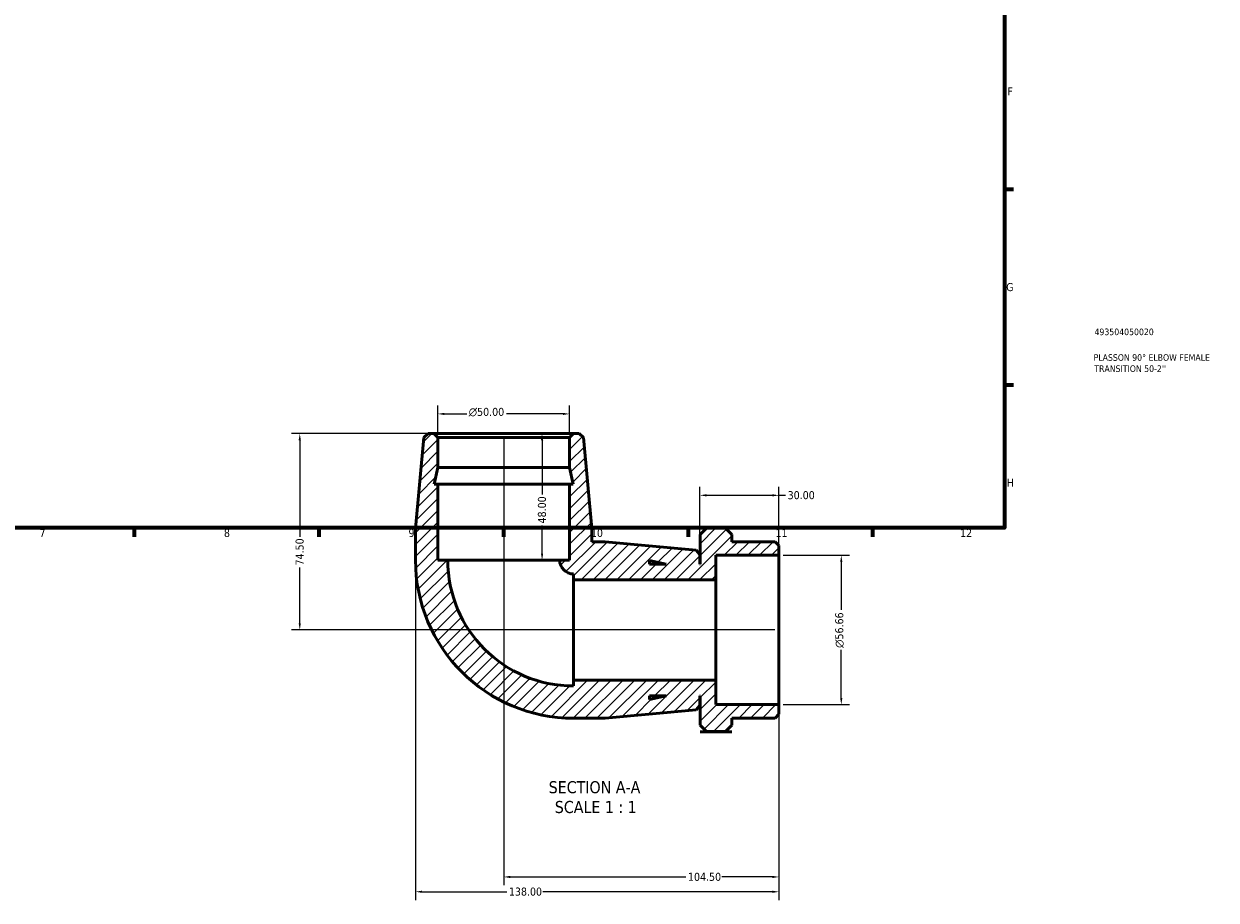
# Model space of a CAD drawing. Header units: millimetres. Extents: x -4 to 901, y -121 to 616.
# Tile 3 of 4: x 449 to 901, y -121 to 211. Entities that reach past the tile are written whole.
import ezdxf

# ---------------------------------------------------------------- set-up
doc = ezdxf.new("R2010")
doc.units = ezdxf.units.MM
for name, color, linetype, lineweight in [('Border (ANSI)', 7, 'Continuous', 70), ('Dimension (ANSI)', 7, 'Continuous', 25), ('Hatch (ANSI)', 7, 'Continuous', 18), ('Symbol (ANSI)', 7, 'Continuous', 25), ('Title (ISO)', 7, 'Continuous', 50), ('Visible (ANSI)', 7, 'Continuous', 50)]:
    doc.layers.add(name, color=color, linetype=linetype, lineweight=lineweight)
doc.styles.add('Label Text (ANSI)', font='tahoma.ttf')
doc.styles.add('Note Text (ANSI)', font='tahoma.ttf')
doc.styles.add('Note Text (ISO)', font='tahoma.ttf')
doc.dimstyles.new('Default - mm (ANSI)', dxfattribs={"dimtxt": 3.048, "dimasz": 2.5, "dimexe": 3.175, "dimexo": 1.6002, "dimgap": 0.8, "dimtad": 0, "dimtoh": 1, "dimrnd": 1e-08, "dimzin": 4, "dimdsep": 46, "dimtxsty": 'Note Text (ANSI)', "dimcen": 0.09, "dimdle": 10, "dimclrd": 256, "dimclre": 256, "dimclrt": 230, "dimadec": 1, "dimazin": 1, "dimtfac": 1, "dimtofl": 0, "dimtmove": 0, "dimatfit": 3, "dimfxl": 1, "dimtolj": 1, "dimtzin": 4, "dimlwd": -1, "dimlwe": -1, "dimarcsym": 0})

# ---------------------------------------------------------------- blocks, each defined once
blk = doc.blocks.new('Borders Default Border')
at = {"layer": 'Border (ANSI)'}
for p, q in [((821, 148.5), (824.45, 148.5)), ((821, 74.25), (824.45, 74.25)), ((490.58, 20), (490.58, 16.55)), ((560.67, 20), (560.67, 16.55)), ((630.75, 20), (630.75, 16.55)), ((700.83, 20), (700.83, 16.55)), ((770.92, 20), (770.92, 16.55))]:
    blk.add_line(p, q, dxfattribs=at)
at = {"layer": 'Border (ANSI)', "flags": 128}
blk.add_lwpolyline([(20, 20), (20, 574), (821, 574), (821, 20), (20, 20)], dxfattribs=at)
at = {"layer": 'Border (ANSI)', "color": 230, "true_color": 0xff0080, "attachment_point": 7, "style": 'Note Text (ANSI)'}
for s, insert, char_height in [('F', (822.14, 184.1), 3.05), ('G', (821.66, 109.79), 3.05), ('H', (821.81, 35.6), 3.05), ('7', (454.6, 16.55), 3.05), ('8', (524.63, 16.48), 3.05), ('9', (594.7, 16.49), 3.05), ('10', (663.96, 16.49), 3.048), ('11', (734.04, 16.55), 3.048), ('12', (804.13, 16.55), 3.048)]:
    blk.add_mtext(s, dxfattribs=dict(at, insert=insert, char_height=char_height))
blk = doc.blocks.new('Title Blocks ISO')
at = {"layer": 'Title (ISO)', "color": 232, "true_color": 0xca0064, "style": 'Note Text (ISO)'}
for tag, p in [('PART_NUMBER_001', (34.16, 73.13)), ('DESCRIPTION_001', (33.84, 63.4)), ('DESCRIPTION_002', (34.09, 59.18))]:
    blk.add_attdef(tag, p, '', height=2.5, dxfattribs=at)
blk = doc.blocks.new('*D7')
at = {"layer": 'Defpoints', "color": 0, "transparency": 16777216}
for p in [(604.36, 55.77), (553.42, -18.73), (735.36, -18.73)]:
    blk.add_point(p, dxfattribs=at)
at = {"layer": 'Dimension (ANSI)', "transparency": 16777216}
for p, q in [((602.76, 55.77), (550.24, 55.77)), ((553.42, 53.27), (553.42, 16.6)), ((553.42, -16.23), (553.42, 4.94)), ((733.76, -18.73), (550.24, -18.73))]:
    blk.add_line(p, q, dxfattribs=at)
for points in [[(553, 53.27), (553.83, 53.27), (553.42, 55.77)], [(553, -16.23), (553.83, -16.23), (553.42, -18.73)]]:
    blk.add_solid(points, dxfattribs=at)
at = {"layer": 'Dimension (ANSI)', "color": 230, "true_color": 0xff0080, "transparency": 16777216, "insert": (551.83, 5.74), "char_height": 3.048, "attachment_point": 1, "rotation": 90, "style": 'Note Text (ANSI)'}
blk.add_mtext('\\A1;74.50', dxfattribs=at)
blk = doc.blocks.new('*D8')
at = {"layer": 'Defpoints', "color": 0, "transparency": 16777216}
for p in [(630.86, 55.77), (735.36, -47.06), (735.36, -112.44)]:
    blk.add_point(p, dxfattribs=at)
at = {"layer": 'Dimension (ANSI)', "transparency": 16777216}
for p, q in [((630.86, 54.17), (630.86, -115.62)), ((735.36, -48.66), (735.36, -115.62)), ((633.36, -112.44), (700.02, -112.44)), ((732.86, -112.44), (713.7, -112.44))]:
    blk.add_line(p, q, dxfattribs=at)
for points in [[(633.36, -112.02), (633.36, -112.86), (630.86, -112.44)], [(732.86, -112.02), (732.86, -112.86), (735.36, -112.44)]]:
    blk.add_solid(points, dxfattribs=at)
at = {"layer": 'Dimension (ANSI)', "color": 230, "true_color": 0xff0080, "transparency": 16777216, "insert": (700.82, -110.86), "char_height": 3.048, "attachment_point": 1, "style": 'Note Text (ANSI)'}
blk.add_mtext('\\A1;104.50', dxfattribs=at)
blk = doc.blocks.new('*D9')
at = {"layer": 'Defpoints', "color": 0, "transparency": 16777216}
for p in [(735.36, 9.6), (759.02, 9.6), (735.36, -47.06)]:
    blk.add_point(p, dxfattribs=at)
at = {"layer": 'Dimension (ANSI)', "transparency": 16777216}
for p, q in [((736.96, 9.6), (762.2, 9.6)), ((759.02, 7.1), (759.02, -11.14)), ((759.02, -44.56), (759.02, -26.32)), ((736.96, -47.06), (762.2, -47.06))]:
    blk.add_line(p, q, dxfattribs=at)
for points in [[(758.61, 7.1), (759.44, 7.1), (759.02, 9.6)], [(758.61, -44.56), (759.44, -44.56), (759.02, -47.06)]]:
    blk.add_solid(points, dxfattribs=at)
at = {"layer": 'Dimension (ANSI)', "color": 230, "true_color": 0xff0080, "transparency": 16777216, "insert": (756.73, -25.52), "char_height": 3.048, "attachment_point": 1, "rotation": 90, "style": 'Note Text (ANSI)'}
blk.add_mtext('\\A1;\\fAIGDT|b0|i0;\\H3.0480;\\ln\\fTahoma|b0|i0;\\H3.0480;56.66', dxfattribs=at)
blk = doc.blocks.new('*D10')
at = {"layer": 'Defpoints', "color": 0, "transparency": 16777216}
for p in [(605.86, 63.24), (605.86, 54.27), (655.86, 54.27)]:
    blk.add_point(p, dxfattribs=at)
at = {"layer": 'Dimension (ANSI)', "transparency": 16777216}
for p, q in [((605.86, 55.87), (605.86, 66.42)), ((655.86, 55.87), (655.86, 66.42)), ((608.36, 63.24), (616.79, 63.24)), ((653.36, 63.24), (631.94, 63.24))]:
    blk.add_line(p, q, dxfattribs=at)
for points in [[(608.36, 63.66), (608.36, 62.83), (605.86, 63.24)], [(653.36, 63.66), (653.36, 62.83), (655.86, 63.24)]]:
    blk.add_solid(points, dxfattribs=at)
at = {"layer": 'Dimension (ANSI)', "color": 230, "true_color": 0xff0080, "transparency": 16777216, "insert": (617.59, 65.54), "char_height": 3.048, "attachment_point": 1, "style": 'Note Text (ANSI)'}
blk.add_mtext('\\A1;\\fAIGDT|b0|i0;\\H3.0480;\\ln\\fTahoma|b0|i0;\\H3.0480;50.00', dxfattribs=at)
blk = doc.blocks.new('*D11')
at = {"layer": 'Defpoints', "color": 0, "transparency": 16777216}
for p in [(630.86, 55.77), (630.86, 7.77), (645.42, 7.77)]:
    blk.add_point(p, dxfattribs=at)
at = {"layer": 'Dimension (ANSI)', "transparency": 16777216}
for p, q in [((645.42, 53.27), (645.42, 32.66)), ((645.42, 10.27), (645.42, 20.88))]:
    blk.add_line(p, q, dxfattribs=at)
for points in [[(645.01, 53.27), (645.84, 53.27), (645.42, 55.77)], [(645.01, 10.27), (645.84, 10.27), (645.42, 7.77)]]:
    blk.add_solid(points, dxfattribs=at)
at = {"layer": 'Dimension (ANSI)', "color": 230, "true_color": 0xff0080, "transparency": 16777216, "insert": (643.83, 21.68), "char_height": 3.048, "attachment_point": 1, "rotation": 90, "style": 'Note Text (ANSI)'}
blk.add_mtext('\\A1;48.00', dxfattribs=at)
blk = doc.blocks.new('*D12')
at = {"layer": 'Defpoints', "color": 0, "transparency": 16777216}
for p in [(735.36, 32.36), (705.36, 9.92), (735.36, 9.6)]:
    blk.add_point(p, dxfattribs=at)
at = {"layer": 'Dimension (ANSI)', "transparency": 16777216}
for p, q in [((705.36, 11.52), (705.36, 35.54)), ((707.86, 32.36), (732.86, 32.36)), ((735.36, 11.2), (735.36, 35.54)), ((735.36, 32.36), (737.86, 32.36))]:
    blk.add_line(p, q, dxfattribs=at)
for points in [[(707.86, 32.78), (707.86, 31.94), (705.36, 32.36)], [(732.86, 32.78), (732.86, 31.94), (735.36, 32.36)]]:
    blk.add_solid(points, dxfattribs=at)
at = {"layer": 'Dimension (ANSI)', "color": 230, "true_color": 0xff0080, "transparency": 16777216, "insert": (738.66, 33.95), "char_height": 3.048, "attachment_point": 1, "style": 'Note Text (ANSI)'}
blk.add_mtext('\\A1;30.00', dxfattribs=at)
blk = doc.blocks.new('*D13')
at = {"layer": 'Defpoints', "color": 0, "transparency": 16777216}
for p in [(597.36, 7.77), (735.36, -47.06), (597.36, -118.06)]:
    blk.add_point(p, dxfattribs=at)
at = {"layer": 'Dimension (ANSI)', "transparency": 16777216}
for p, q in [((597.36, 6.17), (597.36, -121.24)), ((735.36, -48.66), (735.36, -121.24)), ((599.86, -118.06), (632.02, -118.06)), ((732.86, -118.06), (645.7, -118.06))]:
    blk.add_line(p, q, dxfattribs=at)
for points in [[(599.86, -117.65), (599.86, -118.48), (597.36, -118.06)], [(732.86, -117.65), (732.86, -118.48), (735.36, -118.06)]]:
    blk.add_solid(points, dxfattribs=at)
at = {"layer": 'Dimension (ANSI)', "color": 230, "true_color": 0xff0080, "transparency": 16777216, "insert": (632.82, -116.47), "char_height": 3.048, "attachment_point": 1, "style": 'Note Text (ANSI)'}
blk.add_mtext('\\A1;138.00', dxfattribs=at)

msp = doc.modelspace()

# ---------------------------------------------------------------- hatches: boundary and pattern name
at = {"layer": 'Hatch (ANSI)'}
h = msp.add_hatch(dxfattribs=at)
h.set_pattern_fill('ANSI31', color=256, scale=25.4, style=0)
h.set_pattern_definition([(45, (0, 0), (-2.245064, 2.245064), [])])
edge = h.paths.add_edge_path()
edge.add_line((655.863, 36.57), (655.863, 7.77))
edge.add_line((655.863, 7.77), (652.113, 7.77))
edge.add_ellipse((657.363, 7.77), major_axis=(-5.25, 0), ratio=1, start_angle=0, end_angle=90)
edge.add_line((657.363, 2.52), (657.363, 0.27))
edge.add_line((657.363, 0.27), (711.363, 0.27))
edge.add_line((711.363, 0.27), (711.363, 9.598))
edge.add_line((711.363, 9.598), (735.363, 9.598))
edge.add_line((735.363, 9.598), (735.363, 13.27))
edge.add_line((735.363, 13.27), (733.863, 14.77))
edge.add_line((733.863, 14.77), (717.463, 14.77))
edge.add_line((717.463, 14.77), (717.463, 17.452))
edge.add_line((717.463, 17.452), (715.066, 19.849))
edge.add_line((715.066, 19.849), (707.86, 19.849))
edge.add_line((707.86, 19.849), (705.463, 17.452))
edge.add_line((705.463, 17.452), (705.463, 6.27))
edge.add_line((705.463, 6.27), (705.363, 6.27))
edge.add_line((705.363, 6.27), (705.363, 9.92))
edge.add_line((705.363, 9.92), (703.869, 11.559))
edge.add_line((703.869, 11.559), (669.363, 14.77))
edge.add_line((669.363, 14.77), (664.363, 14.77))
edge.add_line((664.363, 14.77), (664.363, 19.77))
edge.add_line((664.363, 19.77), (661.152, 54.276))
edge.add_line((661.152, 54.276), (659.513, 55.77))
edge.add_line((659.513, 55.77), (657.363, 55.77))
edge.add_line((657.363, 55.77), (655.863, 54.27))
edge.add_line((655.863, 54.27), (655.863, 42.97))
edge.add_line((655.863, 42.97), (657.223, 36.57))
edge.add_line((657.223, 36.57), (655.863, 36.57))
h.paths.add_polyline_path([(686.163, 7.63), (692.563, 6.27), (686.163, 6.27)], flags=0)
edge = h.paths.add_edge_path()
edge.add_ellipse((657.363, 7.77), major_axis=(-60, 0), ratio=1, start_angle=0, end_angle=90)
edge.add_line((657.363, -52.23), (669.363, -52.23))
edge.add_line((669.363, -52.23), (703.869, -49.019))
edge.add_line((703.869, -49.019), (705.363, -47.38))
edge.add_line((705.363, -47.38), (705.363, -43.73))
edge.add_line((705.363, -43.73), (705.463, -43.73))
edge.add_line((705.463, -43.73), (705.463, -54.912))
edge.add_line((705.463, -54.912), (707.86, -57.309))
edge.add_line((707.86, -57.309), (715.066, -57.309))
edge.add_line((715.066, -57.309), (717.463, -54.912))
edge.add_line((717.463, -54.912), (717.463, -52.23))
edge.add_line((717.463, -52.23), (733.863, -52.23))
edge.add_line((733.863, -52.23), (735.363, -50.73))
edge.add_line((735.363, -50.73), (735.363, -47.058))
edge.add_line((735.363, -47.058), (711.363, -47.058))
edge.add_line((711.363, -47.058), (711.363, -37.73))
edge.add_line((711.363, -37.73), (657.363, -37.73))
edge.add_line((657.363, -37.73), (657.363, -39.98))
edge.add_ellipse((657.363, 7.77), major_axis=(0, -47.75), ratio=1, start_angle=270, end_angle=360, ccw=False)
edge.add_line((609.613, 7.77), (605.863, 7.77))
edge.add_line((605.863, 7.77), (605.863, 36.57))
edge.add_line((605.863, 36.57), (604.502, 36.57))
edge.add_line((604.502, 36.57), (605.863, 42.97))
edge.add_line((605.863, 42.97), (605.863, 54.27))
edge.add_line((605.863, 54.27), (604.363, 55.77))
edge.add_line((604.363, 55.77), (602.213, 55.77))
edge.add_line((602.213, 55.77), (600.574, 54.276))
edge.add_line((600.574, 54.276), (597.363, 19.77))
edge.add_line((597.363, 19.77), (597.363, 7.77))
h.paths.add_polyline_path([(692.563, -43.73), (686.163, -45.09), (686.163, -43.73)], flags=0)

# ---------------------------------------------------------------- linework, layer by layer
at = {"layer": 'Visible (ANSI)'}
for p, q in [((602.213, 55.77), (600.574, 54.276)), ((604.363, 55.77), (602.213, 55.77)), ((605.863, 54.27), (604.363, 55.77)), ((657.363, 55.77), (604.363, 55.77)), ((657.363, 55.77), (655.863, 54.27)), ((659.513, 55.77), (657.363, 55.77)), ((661.152, 54.276), (659.513, 55.77)), ((600.574, 54.276), (597.363, 19.77)), ((605.863, 42.97), (605.863, 54.27)), ((605.863, 54.27), (655.863, 54.27)), ((655.863, 54.27), (655.863, 42.97)), ((664.363, 19.77), (661.152, 54.276)), ((604.502, 36.57), (605.863, 42.97)), ((605.863, 42.97), (655.863, 42.97)), ((655.863, 42.97), (657.223, 36.57)), ((605.863, 36.57), (604.502, 36.57)), ((605.863, 7.77), (605.863, 36.57)), ((605.863, 36.57), (655.863, 36.57)), ((655.863, 36.57), (655.863, 7.77)), ((657.223, 36.57), (655.863, 36.57)), ((597.363, 19.77), (597.363, 7.77)), ((664.363, 14.77), (664.363, 19.77)), ((707.86, 19.849), (705.463, 17.452)), ((715.066, 19.849), (707.86, 19.849)), ((717.463, 17.452), (715.066, 19.849)), ((669.363, 14.77), (664.363, 14.77)), ((703.869, 11.559), (669.363, 14.77)), ((705.463, 17.452), (705.463, 6.27)), ((717.463, 14.77), (717.463, 17.452)), ((733.863, 14.77), (717.463, 14.77)), ((735.363, 13.27), (733.863, 14.77)), ((705.363, 9.92), (703.869, 11.559)), ((705.363, 6.27), (705.363, 9.92)), ((711.363, 0.27), (711.363, 9.598)), ((711.363, 9.598), (735.363, 9.598)), ((735.363, 9.598), (735.363, 13.27)), ((735.363, 9.598), (735.363, -47.058)), ((609.613, 7.77), (605.863, 7.77)), ((609.613, 7.77), (652.113, 7.77)), ((655.863, 7.77), (652.113, 7.77)), ((686.163, 7.63), (692.563, 6.27)), ((686.163, 6.27), (686.163, 7.63)), ((692.563, 6.27), (686.163, 6.27)), ((705.463, 6.27), (705.363, 6.27)), ((657.363, 2.52), (657.363, 0.27)), ((657.363, 0.27), (711.363, 0.27)), ((657.363, 0.27), (657.363, -37.73)), ((711.363, 0.27), (711.363, -37.73)), ((711.363, -37.73), (657.363, -37.73)), ((657.363, -37.73), (657.363, -39.98)), ((711.363, -47.058), (711.363, -37.73)), ((692.563, -43.73), (686.163, -45.09)), ((686.163, -45.09), (686.163, -43.73)), ((686.163, -43.73), (692.563, -43.73)), ((705.363, -47.38), (705.363, -43.73)), ((705.363, -43.73), (705.463, -43.73)), ((705.463, -43.73), (705.463, -54.912)), ((669.363, -52.23), (703.869, -49.019)), ((703.869, -49.019), (705.363, -47.38)), ((735.363, -47.058), (711.363, -47.058)), ((735.363, -50.73), (735.363, -47.058)), ((657.363, -52.23), (669.363, -52.23)), ((717.463, -54.912), (717.463, -52.23)), ((717.463, -52.23), (733.863, -52.23)), ((733.863, -52.23), (735.363, -50.73)), ((705.463, -54.912), (707.86, -57.309)), ((707.963, -57.412), (705.463, -57.412)), ((705.463, -57.412), (705.463, -57.412)), ((705.463, -57.412), (717.463, -57.412)), ((707.86, -57.309), (715.066, -57.309)), ((717.463, -57.412), (714.963, -57.412)), ((715.066, -57.309), (717.463, -54.912)), ((717.463, -57.412), (717.463, -57.412))]:
    msp.add_line(p, q, dxfattribs=at)
for radius in [60, 47.75, 5.25]:
    msp.add_arc((657.363, 7.77), radius, 180, 270, dxfattribs=at)
for points, weights in [([(707.86, -57.309), (707.911, -57.36), (707.963, -57.412)], [1.00019618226, 1.000101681, 1]), ([(714.963, -57.412), (715.015, -57.36), (715.066, -57.309)], [1, 1.000101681, 1.00019618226])]:
    msp.add_rational_spline(points, weights, degree=2, dxfattribs=at)

# ---------------------------------------------------------------- block references
msp.add_blockref('Borders Default Border', (0, 0))
msp.add_blockref('Title Blocks ISO', (821, 20)).add_auto_attribs({'PART_NUMBER_001': '493504050020', 'DESCRIPTION_001': 'PLASSON 90° ELBOW FEMALE', 'DESCRIPTION_002': "TRANSITION 50-2''"})

# ---------------------------------------------------------------- texts
at = {"layer": 'Symbol (ANSI)', "char_height": 4.572, "attachment_point": 7, "style": 'Label Text (ANSI)'}
for s, insert in [('SECTION A-A', (647.938, -80.758)), ('SCALE 1 : 1', (650.258, -88.27))]:
    msp.add_mtext(s, dxfattribs=dict(at, insert=insert))

# ---------------------------------------------------------------- dimensions: what is measured, and where the dimension line sits
at = {"layer": 'Dimension (ANSI)'}
for base, p1, p2, angle, picture, middle in [((605.863, 63.243), (655.863, 54.27), (605.863, 54.27), 180, '*D10', (624.363, 63.243)), ((759.025, 9.598), (735.363, -47.058), (735.363, 9.598), 90, '*D9', (759.025, -18.73))]:
    dim = msp.add_linear_dim(base=base, p1=p1, p2=p2, angle=angle, text='\\fAIGDT|b0|i0;\\H3.0480;\\ln\\fTahoma|b0|i0;\\H3.0480;<>', dimstyle='Default - mm (ANSI)', override={"dimtoh": 0, "dimdec": 2, "dimtp": 0, "dimtm": 0, "dimtdec": 2, "dimatfit": 1}, dxfattribs=at)
    dim.commit()
    dim.dimension.update_dxf_attribs({"geometry": picture, "text_midpoint": middle, "dimtype": 160})
for base, p1, p2, angle, override, picture, middle in [((553.416, -18.73), (604.363, 55.77), (735.363, -18.73), 90, {"dimtoh": 0, "dimdec": 2, "dimtp": 0, "dimtm": 0, "dimtdec": 2, "dimatfit": 1}, '*D7', (553.416, 10.77)), ((735.363, -112.442), (630.863, 55.77), (735.363, -47.058), 180, {"dimtoh": 0, "dimdec": 2, "dimtp": 0, "dimtm": 0, "dimtdec": 2, "dimatfit": 1}, '*D8', (706.863, -112.442)), ((645.424, 7.77), (630.863, 55.77), (630.863, 7.77), 270, {"dimtoh": 0, "dimdec": 2, "dimse1": 1, "dimse2": 1, "dimtp": 0, "dimtm": 0, "dimtdec": 2, "dimatfit": 1}, '*D11', (645.424, 26.77)), ((597.363, -118.063), (735.363, -47.058), (597.363, 7.77), 180, {"dimtoh": 0, "dimdec": 2, "dimtp": 0, "dimtm": 0, "dimtdec": 2, "dimatfit": 1}, '*D13', (638.863, -118.063))]:
    dim = msp.add_linear_dim(base=base, p1=p1, p2=p2, angle=angle, dimstyle='Default - mm (ANSI)', override=override, dxfattribs=at)
    dim.commit()
    dim.dimension.update_dxf_attribs({"geometry": picture, "text_midpoint": middle, "dimtype": 160})
dim = msp.add_linear_dim(base=(735.363, 32.361), p1=(705.363, 9.92), p2=(735.363, 9.598), dimstyle='Default - mm (ANSI)', override={"dimtoh": 0, "dimdec": 2, "dimtp": 0, "dimtm": 0, "dimtdec": 2, "dimatfit": 2}, dxfattribs=at)
dim.commit()
dim.dimension.update_dxf_attribs({"geometry": '*D12', "text_midpoint": (743.69, 32.361), "dimtype": 160})

doc.saveas('drawing.dxf')
